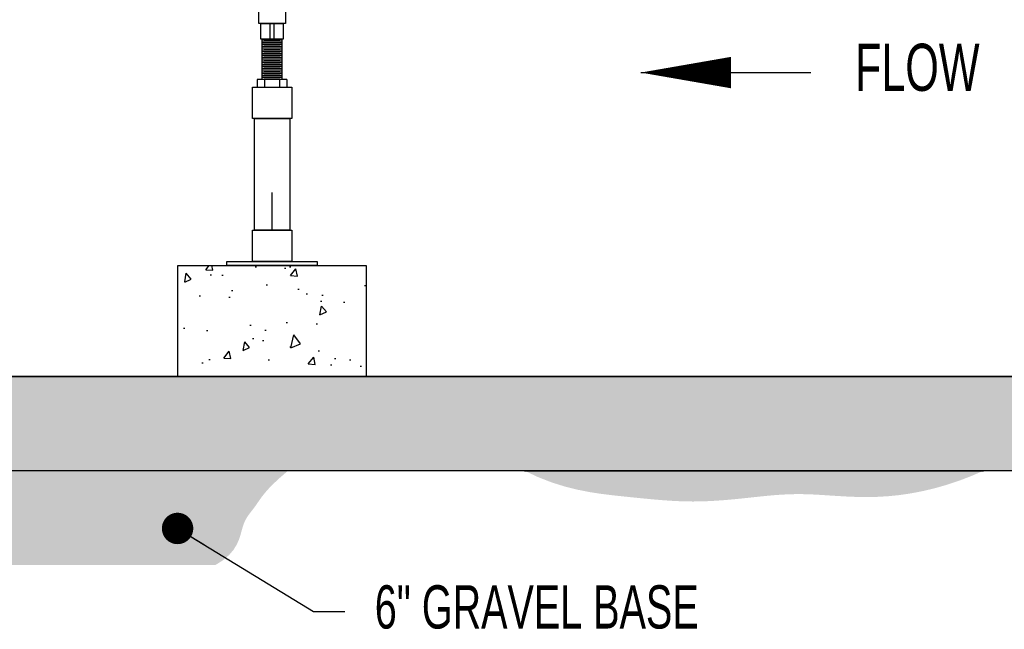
# Model space of a CAD drawing. Header units: inches. Extents: x -116 to 771, y -37 to 412.
# Tile 15 of 25: x 427 to 490, y 186 to 224. Entities that reach past the tile are written whole.
import ezdxf
from ezdxf.enums import TextEntityAlignment as Align

# ---------------------------------------------------------------- set-up
doc = ezdxf.new("R2010")
doc.units = ezdxf.units.IN
doc.header["$MEASUREMENT"] = 0
for name, color, linetype in [('ADJUSTABLE SUPPORT', 7, 'Continuous'), ('DIMENSION', 7, 'Continuous'), ('HATCH', 8, 'Continuous')]:
    doc.layers.add(name, color=color, linetype=linetype)
doc.styles.add('style1', font='techl___.ttf', dxfattribs={"width": 0.8, "height": 3})
doc.styles.add('TECHNICAL', font='techb___.ttf', dxfattribs={"width": 0.8})
doc.dimstyles.get("Standard").update_dxf_attribs({"dimtxt": 3, "dimasz": 0.25, "dimexe": 0.18, "dimexo": 0.0625, "dimgap": 0.09, "dimtad": 0, "dimtih": 1, "dimtoh": 1, "dimdec": 0, "dimzin": 0, "dimdsep": 46, "dimlunit": 4, "dimtxsty": 'TECHNICAL', "dimcen": 0.09, "dimadec": 0, "dimazin": 0, "dimtfac": 1, "dimtdec": 0, "dimtofl": 0, "dimtmove": 0, "dimatfit": 3, "dimfxl": 1, "dimtolj": 1, "dimtzin": 0, "dimarcsym": 0})

msp = doc.modelspace()

# ---------------------------------------------------------------- hatches: boundary and pattern name
at = {"layer": 'HATCH'}
h = msp.add_hatch(dxfattribs=at)
h.set_pattern_fill('AR-CONC', color=256, scale=0.5)
h.set_pattern_definition([(50, (0, 0), (3.586301, -0.31376), [0.375, -4.125]), (355, (0, 0), (-0.693757, 3.76096), [0.3, -3.3]), (100.45144, (0.299, -0.026), (2.892544, 3.4472), [0.3187, -3.50571]), (46.1842, (0, 1), (5.336207, -0.827596), [0.5625, -6.1875]), (96.6356, (0.4447, 0.931), (4.67331, 4.870593), [0.47805, -5.25857]), (351.1842, (0, 1), (4.67331, 4.870593), [0.45, -4.95]), (21, (0.5, 0.75), (2.984535, -2.013094), [0.375, -4.125]), (326, (0.5, 0.75), (1.216577, 3.62575), [0.3, -3.3]), (71.45144, (0.7487, 0.5822), (4.201112, 1.612656), [0.3187, -3.50571]), (37.5, (0, 0), (0.0607993, 1.6644693), [0, -3.26, 0, -3.35, 0, -3.3125]), (7.5, (0, 0), (1.3153477, 1.9720586), [0, -1.91, 0, -3.185, 0, -1.2625]), (327.5, (-1.115, 0), (2.6691122, -0.1127744), [0, -1.25, 0, -3.9, 0, -5.175]), (317.5, (-1.615, 0), (2.915931, 0.500525), [0, -1.625, 0, -2.59, 0, -3.675])])
h.paths.add_polyline_path([(564.552, 285.661), (558.552, 285.661), (558.552, 279.661), (558.552, 201.661), (414.552, 201.661), (414.552, 279.661), (522.552, 279.661), (522.552, 285.661), (408.552, 285.661), (408.552, 195.661), (564.552, 195.661)])
h = msp.add_hatch(dxfattribs=at)
h.set_pattern_fill('AR-CONC', color=256, scale=0.75, angle=30)
h.set_pattern_definition([(80, (-7.8556, 3e-14), (4.894062, 2.28214), [0.5625, -6.1875]), (25, (-7.8556, 3e-14), (-3.721937, 4.365314), [0.45, -4.95]), (130.4514, (-7.4477, 0.19), (1.172125, 6.64745), [0.47805, -5.258566]), (76.1842, (-8.6056, 1.299), (7.55263, 2.927076), [0.84375, -9.28125]), (126.6356, (-7.976, 1.543), (2.41786, 9.83207), [0.71708, -7.88785]), (21.1842, (-8.6056, 1.299), (2.41786, 9.83207), [0.675, -7.425]), (51, (-7.7685, 1.3493), (5.386846, -0.376685), [0.5625, -6.1875]), (356, (-7.7685, 1.3493), (-1.138933, 5.62242), [0.45, -4.95]), (101.4514, (-7.3196, 1.318), (4.247913, 5.245735), [0.47805, -5.258566]), (67.5, (-7.8556, 3e-14), (-1.1693714, 2.2078085), [0, -4.89, 0, -5.025, 0, -4.96875]), (37.5, (-7.8556, 3e-14), (0.229643, 3.54829), [0, -2.865, 0, -4.7775, 0, -1.89375]), (357.5, (-9.304, -0.8362), (3.551859, 1.855336), [0, -1.875, 0, -5.85, 0, -7.7625]), (347.5, (-9.9535, -1.2112), (3.412512, 2.83715), [0, -2.4375, 0, -3.885, 0, -5.5125])])
h.paths.add_polyline_path([(449.071, 201.661), (449.071, 208.734), (437.071, 208.734), (437.071, 201.661)])
h.paths.add_polyline_path([(508.323, 208.734), (508.323, 201.661), (520.323, 201.661), (520.323, 208.734)])
h = msp.add_hatch(dxfattribs=at)
h.set_pattern_fill('GRAVEL', color=256, scale=2.5, angle=30)
h.set_pattern_definition([(258.012788, (0.30885, 3.06506), (-6.070508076, -29.485571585), [0.33634, -33.29772]), (214.96974, (0.23899, 2.73606), (24.730762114, 17.16506351), [0.57717, -57.139812]), (162.510447, (-0.23397, 2.40526), (35.400635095, -11.315698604), [0.40697, -40.2900815]), (297.27369, (-0.76585, 1.37649), (-22.83493649, 44.55127019), [0.525595, -52.033895]), (322.833654, (-0.525, 0.90933), (-25.825317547, 19.730762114), [0.5153875, -51.023433]), (27.27369, (-0.1143, 0.59796), (-44.55127019, -22.83493649), [0.525595, -52.033895]), (67.69424, (0.35287, 0.83881), (-15.645825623, -37.900635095), [0.6950725, -68.812121]), (102.255328, (0.61668, 1.481875), (-12.344555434, 56.381397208), [0.65622, -64.965804]), (151.429566, (0.47739, 2.12314), (-33.570508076, 18.145825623), [0.527375, -52.210183]), (205.23636, (0.01423, 2.37535), (25.065698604, 11.58493649), [0.60208, -29.501906]), (252.397438, (-0.530385, 2.11865), (-12.230762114, -38.815698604), [0.77862, -77.0834375]), (168.814075, (1.39006, 2.59234), (-22.65544457, 4.24038106), [0.2657525, -26.309612]), (201.469234, (1.12936, 2.6439), (30.645825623, 11.91987298), [0.5055925, -50.053779]), (255, (0.6588, 2.4588), (1.25, -2.1650635), [0.353552, -3.181981]), (233.19859, (0.3573, 2.63115), (8.32531755, 10.58012702), [0.190395, -18.849038]), (321.80141, (0.24324, 2.4787), (-5.9150635, 5.24519053), [0.269257, -13.193655]), (60.96376, (0.45484, 2.3122), (3.99519053, 8.08012702), [0.437323, -14.140057]), (191.56505, (0.6671, 2.69455), (5.580127, 0.3349365), [0.316228, -7.589467]), (46.38954, (-1.0125, 1.7537), (17.900635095, 18.99519053), [0.443, -43.857113]), (100.346176, (-0.70694, 2.07445), (5.08974596, -28.815698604), [0.3716525, -36.793519]), (323.19859, (0.4171, 3.12756), (-10.58012702, 8.32531755), [0.380788, -18.658645]), (13.61046, (0.722, 2.89945), (-25.400635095, -6.00480947), [0.443, -43.857113]), (9.443955, (-0.2375, 0.41136), (-13.32531755, -1.91987298), [0.4272, -20.932809]), (324.77514, (0.18391, 0.48146), (-24.575317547, 17.565698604), [0.357945, -35.436608]), (96.80141, (1.68875, 0.975), (-1.91987298, 13.32531755), [0.380788, -18.658645]), (47.354025, (1.64365, 1.35311), (-23.145825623, -24.910254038), [0.4190775, -41.488559]), (99.443955, (0.62787, 0.3625), (1.91987298, -13.32531755), [0.2136, -21.146409]), (131.30993, (1.55885, 0.9), (-7.1650635, 7.41025404), [0.127475, -12.620074]), (195.96376, (1.4747, 0.99575), (7.7451905, 1.5849365), [0.515387, -9.792377]), (216.009006, (0.97918, 0.854), (20.400635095, 14.66506351), [0.477625, -47.284808]), (333.69007, (0.56734, 2.11734), (-4.6650635, 3.080127), [0.360555, -8.653323]), (23.157227, (0.89054, 1.95753), (39.306079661, 16.919872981), [0.629485, -62.318907]), (90.945396, (1.4693, 2.20508), (0.08974596, -20.15544457), [0.25739, -25.481685]), (120, (1.465, 2.4624), (-3.415064, 0.915064), [0.15, -2.35]), (150.256437, (0.89838, 0.89396), (17.41025404, -10.155444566), [0.34731, -34.3838]), (78.012788, (0.59683, 1.06627), (6.070508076, 29.485571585), [0.67268, -32.96138]), (30, (0.7365, 1.7243), (0.915064, 3.415064), [0.65, -1.85]), (355.304846, (1.29945, 2.04928), (30.400635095, -2.655444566), [0.395285, -39.133186]), (284.054604, (1.6934, 2.01692), (2.8349365, -9.91025404), [0.364005, -17.83627]), (237.645975, (1.78181, 1.66381), (-28.63620668, -45.400635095), [0.5926625, -58.673685]), (205.426079, (1.46465, 1.16316), (-29.395825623, -14.08493649), [0.6269975, -62.0726835])])
h.paths.add_polyline_path([(441.692, 193.004), (441.806, 193.149), (441.92, 193.295), (442.034, 193.448), (442.147, 193.615), (442.273, 193.8), (442.424, 194.011), (442.617, 194.253), (442.865, 194.533), (443.184, 194.857), (443.587, 195.231), (444.089, 195.661), (402.552, 195.661), (402.552, 189.661), (439.468, 189.661), (439.957, 189.974), (440.332, 190.297), (440.612, 190.623), (440.814, 190.948), (440.956, 191.265), (441.057, 191.567), (441.134, 191.848), (441.205, 192.102), (441.286, 192.326), (441.376, 192.522), (441.476, 192.697), (441.582, 192.855)])
h.paths.add_polyline_path([(486.079, 194.766), (486.856, 195.025), (487.635, 195.323), (488.413, 195.661), (459.164, 195.661), (460.047, 195.246), (460.907, 194.914), (461.742, 194.653), (462.55, 194.452), (463.328, 194.3), (464.074, 194.186), (464.787, 194.099), (465.464, 194.026), (466.104, 193.96), (466.711, 193.899), (467.289, 193.844), (467.842, 193.796), (468.375, 193.757), (468.893, 193.728), (469.399, 193.709), (469.899, 193.703), (470.395, 193.709), (470.889, 193.727), (471.377, 193.754), (471.86, 193.789), (472.336, 193.83), (472.804, 193.875), (473.263, 193.923), (473.712, 193.971), (474.15, 194.018), (474.582, 194.062), (475.013, 194.101), (475.448, 194.134), (475.893, 194.157), (476.352, 194.171), (476.83, 194.173), (477.334, 194.161), (477.866, 194.134), (478.427, 194.098), (479.015, 194.06), (479.63, 194.024), (480.269, 193.997), (480.931, 193.987), (481.615, 193.998), (482.321, 194.038), (483.045, 194.111), (483.786, 194.22), (484.541, 194.365), (485.306, 194.546)])
h.paths.add_polyline_path([(570.552, 195.661), (514.886, 195.661), (515.202, 195.356), (515.479, 195.087), (515.727, 194.851), (515.952, 194.647), (516.164, 194.472), (516.37, 194.322), (516.579, 194.196), (516.799, 194.091), (517.035, 194.004), (517.287, 193.932), (517.548, 193.87), (517.816, 193.816), (518.085, 193.767), (518.352, 193.717), (518.612, 193.664), (518.861, 193.604), (519.095, 193.533), (519.314, 193.45), (519.519, 193.35), (519.708, 193.232), (519.884, 193.093), (520.045, 192.929), (520.193, 192.74), (520.327, 192.52), (520.452, 192.27), (520.585, 191.987), (520.747, 191.674), (520.958, 191.331), (521.24, 190.957), (521.613, 190.554), (522.098, 190.122), (522.716, 189.661), (570.552, 189.661)])

# ---------------------------------------------------------------- linework, layer by layer
for points in [[(408.552, 285.661), (564.552, 285.661), (564.552, 195.661), (408.552, 195.661)], [(414.552, 201.661), (558.552, 201.661), (558.552, 279.661), (414.552, 279.661)], [(437.071, 208.734), (449.071, 208.734), (449.071, 201.661), (437.071, 201.661)]]:
    msp.add_lwpolyline(points, close=True)
at = {"layer": 'ADJUSTABLE SUPPORT'}
for p, q in [((443.696, 223.022), (442.446, 223.022)), ((443.696, 222.905), (442.446, 222.905)), ((443.696, 222.789), (442.446, 222.789)), ((443.696, 222.673), (442.446, 222.673)), ((443.696, 222.557), (442.446, 222.557)), ((443.696, 222.44), (442.446, 222.44)), ((443.696, 222.324), (442.446, 222.324)), ((443.696, 222.208), (442.446, 222.208)), ((443.696, 222.092), (442.446, 222.092)), ((443.696, 221.975), (442.446, 221.975)), ((443.696, 221.859), (442.446, 221.859)), ((443.696, 221.743), (442.446, 221.743)), ((443.696, 221.627), (442.446, 221.627)), ((443.696, 221.51), (442.446, 221.51)), ((443.696, 221.394), (442.446, 221.394)), ((443.696, 221.278), (442.446, 221.278)), ((443.696, 221.162), (442.446, 221.162)), ((443.696, 221.045), (442.446, 221.045)), ((443.696, 220.929), (442.446, 220.929)), ((442.119, 220.58), (442.119, 220.08)), ((444.023, 220.58), (442.119, 220.58)), ((443.696, 220.813), (442.446, 220.813)), ((443.696, 220.697), (442.446, 220.697)), ((443.696, 220.58), (442.446, 220.58)), ((442.595, 220.58), (442.595, 220.08)), ((443.547, 220.58), (443.547, 220.08)), ((444.023, 220.58), (444.023, 220.08)), ((443.071, 210.984), (443.071, 213.371))]:
    msp.add_line(p, q, dxfattribs=at)
for points in [[(443.924, 224.144), (442.218, 224.144), (442.218, 227.076), (443.924, 227.076)], [(443.78, 223.138), (442.362, 223.138), (442.362, 224.144), (443.78, 224.144)], [(443.185, 223.138), (442.957, 223.138), (442.957, 224.144), (443.185, 224.144)], [(443.696, 220.58), (442.446, 220.58), (442.446, 223.138), (443.696, 223.138)], [(444.321, 218.08), (441.821, 218.08), (441.821, 220.08), (444.321, 220.08)], [(444.196, 210.984), (441.946, 210.984), (441.946, 218.08), (444.196, 218.08)], [(444.321, 208.984), (441.821, 208.984), (441.821, 210.984), (444.321, 210.984)], [(445.946, 208.734), (440.196, 208.734), (440.196, 208.984), (445.946, 208.984)]]:
    msp.add_lwpolyline(points, close=True, dxfattribs=at)
at = {"layer": 'ADJUSTABLE SUPPORT', "const_width": 0.01}
for points in [[(443.58, 223.08), (442.562, 223.08)], [(443.58, 222.963), (442.562, 222.963)], [(443.58, 222.847), (442.562, 222.847)], [(443.58, 222.731), (442.562, 222.731)], [(443.58, 222.615), (442.562, 222.615)], [(443.58, 222.498), (442.562, 222.498)], [(443.58, 222.382), (442.562, 222.382)], [(443.58, 222.266), (442.562, 222.266)], [(443.58, 222.15), (442.562, 222.15)], [(443.58, 222.033), (442.562, 222.033)], [(443.58, 221.917), (442.562, 221.917)], [(443.58, 221.801), (442.562, 221.801)], [(443.58, 221.685), (442.562, 221.685)], [(443.58, 221.569), (442.562, 221.569)], [(443.58, 221.452), (442.562, 221.452)], [(443.58, 221.336), (442.562, 221.336)], [(443.58, 221.22), (442.562, 221.22)], [(443.58, 221.104), (442.562, 221.104)], [(443.58, 220.987), (442.562, 220.987)], [(443.58, 220.871), (442.562, 220.871)], [(443.58, 220.755), (442.562, 220.755)], [(443.58, 220.639), (442.562, 220.639)]]:
    msp.add_lwpolyline(points, dxfattribs=at)
at = {"layer": 'DIMENSION'}
msp.add_lwpolyline([(466.566, 221.012, 0, 2, 0), (472.324, 221.012, 2, 2, 0), (472.324, 221.012, 2, 2, 0), (472.324, 221.012, 2, 2, 0)], format="xyseb", dxfattribs=at)
msp.add_lwpolyline([(466.566, 221.012), (477.413, 221.012)], dxfattribs=at)
at = {"layer": 'HATCH'}
for p, q in [((437.071, 201.661), (437.071, 208.734)), ((437.071, 208.734), (449.071, 208.734)), ((449.071, 208.734), (449.071, 201.661)), ((558.552, 201.661), (414.552, 201.661)), ((437.071, 201.661), (449.071, 201.661)), ((444.089, 195.661), (402.552, 195.661)), ((564.552, 195.661), (408.552, 195.661))]:
    msp.add_line(p, q, dxfattribs=at)
msp.add_lwpolyline([(459.164, 195.661), (488.413, 195.661)], dxfattribs=at)

# ---------------------------------------------------------------- texts
at = {"layer": 'DIMENSION', "style": 'style1', "width": 0.8}
msp.add_text('FLOW', height=3, dxfattribs=at).set_placement((484.192, 221.347), align=Align.MIDDLE_CENTER)
at = {"layer": 'DIMENSION', "insert": (449.619, 188.367), "char_height": 2.75, "width": 205.02681, "attachment_point": 1, "style": 'style1'}
msp.add_mtext('6" GRAVEL BASE', dxfattribs=at)

# ---------------------------------------------------------------- leaders
at = {"layer": 'DIMENSION', "annotation_type": 0, "has_hookline": 1, "hookline_direction": 0, "text_width": 24.441}
msp.add_leader([(437.049, 191.987), (445.709, 186.702), (447.709, 186.702)], dimstyle='Standard', override={"dimasz": 2, "dimexe": 2, "dimldrblk": 'Dot'}, dxfattribs=at)

doc.saveas('drawing.dxf')
